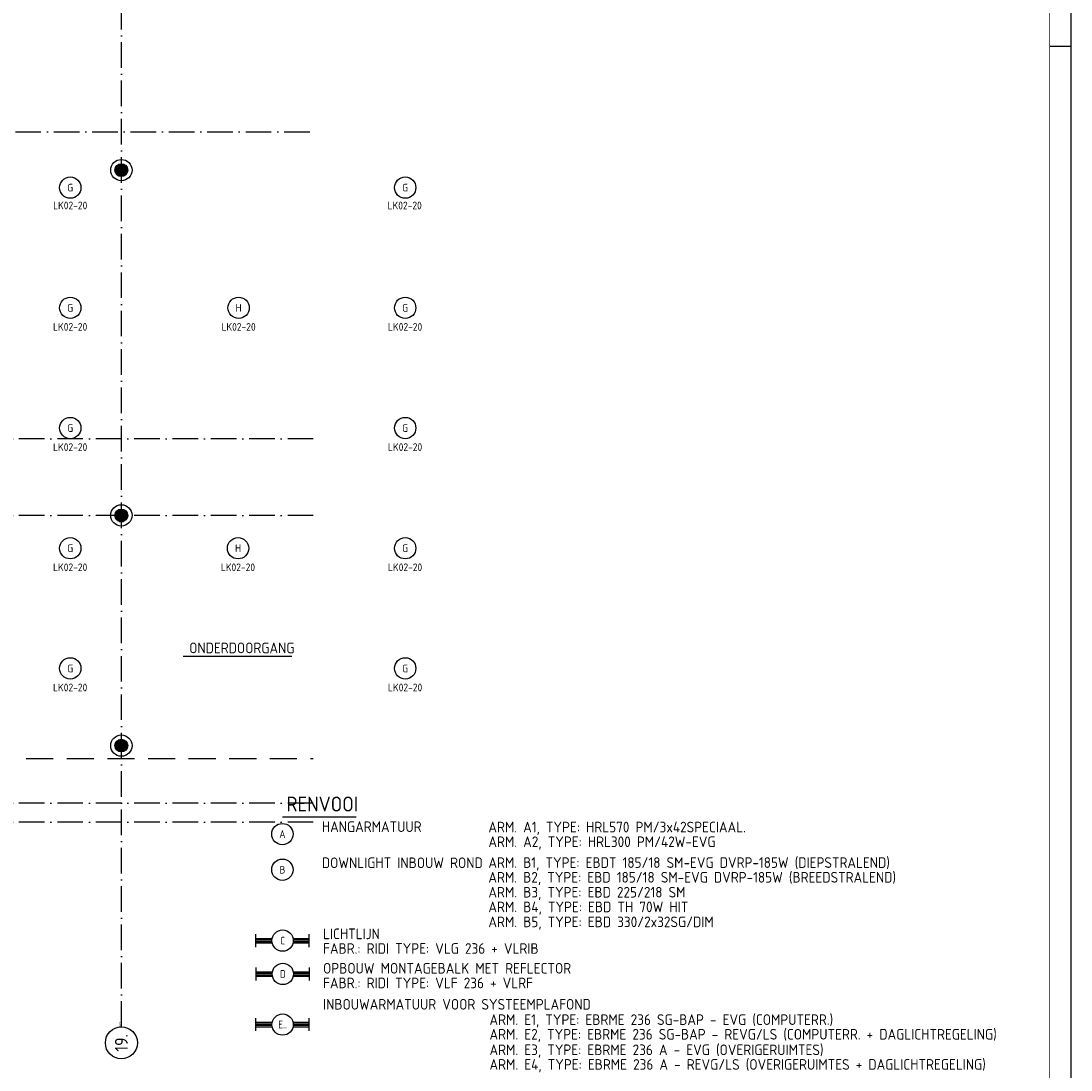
# Model space of a CAD drawing. Header units: millimetres. Extents: x -6587 to 112313, y 244 to 84344.
# Tile 57 of 58: x 87695 to 112313, y 35121 to 59733. Entities that reach past the tile are written whole.
import ezdxf
from ezdxf.enums import TextEntityAlignment as Align

# ---------------------------------------------------------------- set-up
doc = ezdxf.new("R2010")
doc.units = ezdxf.units.MM
doc.header["$LTSCALE"] = 100
doc.linetypes.add('DASHDOT', pattern=[9, 6, -1.5, 0, -1.5])
doc.linetypes.add('HIDDEN', pattern=[9.525, 6.35, -3.175])
doc.layers.get('0').update_dxf_attribs({"linetype": 'CONTINUOUS'})
for name, color, linetype in [('AL$7----_STRAMIEN', 1, 'DASHDOT'), ('AL32----_BINNENKOZ', 7, 'CONTINUOUS'), ('ALN-----_BLOCKNAAM', 2, 'CONTINUOUS'), ('BOUW', 8, 'CONTINUOUS'), ('EB63101-_ATTRIB', 2, 'CONTINUOUS'), ('EL63101-_LICHT-ARM', 3, 'CONTINUOUS'), ('KABELGOOT', 8, 'CONTINUOUS'), ('LIJN025', 10, 'CONTINUOUS'), ('LIJN050', 90, 'CONTINUOUS'), ('TEKST25', 10, 'CONTINUOUS'), ('TEKST35', 50, 'CONTINUOUS'), ('TEKST50', 90, 'CONTINUOUS')]:
    doc.layers.add(name, color=color, linetype=linetype)
doc.styles.add('1_8', font='iso', dxfattribs={"width": 0.7, "height": 1.8})
doc.styles.add('ISO', font='iso.shx')
doc.styles.add('MAATVOERING', font='iso.shx')
doc.styles.add('NORATT', font='isocp.shx')
doc.styles.add('ROMAND', font='romand')
doc.styles.get("Standard").update_dxf_attribs({"font": 'iso.shx'})
doc.styles.add('TECHNIC', font='technic_.ttf')
pattern_1 = [(90, (246390.43, 56565.133), (-20, 1e-15), [])]
pattern_2 = [(90, (246390.43, 70064.994), (-20, 1e-15), [])]

# ---------------------------------------------------------------- blocks, each defined once
blk = doc.blocks.new('A0-G')
at = {"layer": 'LIJN025'}
blk.add_line((1184, 589), (1189, 589), dxfattribs=at)
blk.add_lwpolyline([(1189, 841), (1189, 0), (0, 0), (0, 841)], close=True, dxfattribs=at)
at = {"layer": 'LIJN050', "const_width": 0.2}
blk.add_lwpolyline([(1184, 836), (25, 836), (25, 5), (1184, 5)], close=True, dxfattribs=at)
at = {"layer": 'TEKST25', "style": 'ROMAND', "width": 2.899115}
blk.add_attdef('STATUS', text='', height=2.5, dxfattribs=at).set_placement((1143, 71.5), (1182, 71.5), align=Align.FIT)
at = {"layer": 'TEKST25', "style": 'ISO'}
for tag, p in [('E', (1144.25, 66)), ('NAAM-E', (1155.75, 66)), ('DATUM-E', (1174, 66)), ('D', (1144.25, 61)), ('NAAM-D', (1155.75, 61)), ('DATUM-D', (1174, 61)), ('C', (1144.25, 56)), ('NAAM-C', (1155.75, 56)), ('DATUM-C', (1174, 56)), ('B', (1144.25, 51)), ('NAAM-B', (1155.75, 51)), ('DATUM-B', (1174, 51)), ('A', (1144.25, 46)), ('NAAM-A', (1155.75, 46)), ('DATUM-A', (1174, 46))]:
    blk.add_attdef(tag, text='', height=2.5, dxfattribs=at).set_placement(p, align=Align.CENTER)
for tag, p in [('DATUM', (1021.75, 36.25)), ('SCHAAL', (1057, 36.25)), ('GETEKEND', (1087.25, 36.25)), ('GECONTOL.', (1122, 36.25)), ('FORMAAT', (1152.25, 28.25))]:
    blk.add_attdef(tag, p, '', height=2.5, dxfattribs=at)
at = {"layer": 'TEKST35', "style": 'ISO'}
for tag, p in [('PROJECT', (1023.5, 72.5)), ('PLAATS', (1023.5, 63.5)), ('INSTALLATIE-REGEL1', (1023.5, 52.5)), ('INSTALLATIE-REGEL2', (1023.5, 43.5))]:
    blk.add_attdef(tag, p, '', height=4, dxfattribs=at)
blk.add_attdef('PROJ.NR.', text='', height=4, dxfattribs=at).set_placement((1170, 23), align=Align.CENTER)
at = {"layer": 'TEKST50', "style": 'ISO'}
blk.add_attdef('FILE-NAAM', text='', height=5, dxfattribs=at).set_placement((1162.5, 7.5), align=Align.CENTER)
blk = doc.blocks.new('ES3G00')
blk.add_circle((0, 0), 2.5)
blk.add_circle((0, 0), 2.5)
for tag, style, flags, p in [('GELIJK', 'NORATT', 9, (3.5, 5)), ('GELIJK', '1_8', 9, (3.5, 5)), ('SCHAK', 'NORATT', 8, (3.5, 2.75)), ('SCHAK', '1_8', 8, (3.5, 2.75)), ('A_CODE', 'NORATT', 8, (0, 0)), ('A_CODE', '1_8', 8, (0, 0)), ('GROEP', 'NORATT', 8, (-3.5, -2.75)), ('GROEP', '1_8', 8, (-3.5, -2.75)), ('KAST', 'NORATT', 9, (3.5, -2.75)), ('KAST', '1_8', 9, (3.5, -2.75))]:
    blk.add_attdef(tag, text='', height=1.8, dxfattribs=dict(style=style, flags=flags)).set_placement(p, align=Align.MIDDLE_CENTER)
blk = doc.blocks.new('EJ3T20')
at = {"color": 0}
for p, q in [((-6.25, -1.5), (-6.25, 1.5)), ((-6.25, 0.52), (-2.44, 0.52)), ((-6.25, 0.17), (-2.49, 0.17)), ((2.44, 0.52), (6.25, 0.52)), ((2.49, 0.17), (6.25, 0.17)), ((6.25, -1.5), (6.25, 1.5)), ((-6.25, -0.17), (-2.49, -0.17)), ((-6.25, -0.52), (-2.44, -0.52)), ((2.44, -0.52), (6.25, -0.52)), ((2.49, -0.17), (6.25, -0.17))]:
    blk.add_line(p, q, dxfattribs=at)
blk.add_circle((0, 0), 2.5, dxfattribs=at)
at = {"color": 6, "style": '1_8'}
for tag, flags, p in [('SCHAK', 8, (3.5, 2.75)), ('A_CODE', 8, (0, 0)), ('GROEP', 8, (-3.5, -2.75)), ('KAST', 9, (3.5, -2.75))]:
    blk.add_attdef(tag, text='', height=1.8, dxfattribs=dict(at, flags=flags)).set_placement(p, align=Align.MIDDLE)
blk = doc.blocks.new('1011')
at = {"layer": 'AL$7----_STRAMIEN', "color": 7, "linetype": 'Continuous'}
blk.add_circle((-750, 0), 750, dxfattribs=at)
at = {"layer": 'AL$7----_STRAMIEN', "color": 3, "linetype": 'Continuous'}
blk.add_attdef('STR-NAAM', text='', height=600, rotation=360, dxfattribs=at).set_placement((-750, 0), align=Align.MIDDLE)
at = {"layer": 'ALN-----_BLOCKNAAM', "linetype": 'Continuous'}
blk.add_text('1011', height=100, dxfattribs=at).set_placement((0, 0))
blk = doc.blocks.new('XREF')
at = {"layer": 'BOUW'}
h = blk.add_hatch(dxfattribs=at)
h.set_pattern_fill('GEWPBET', color=256, scale=100, angle=90, style=0)
h.set_pattern_definition(pattern_2)
edge = h.paths.add_edge_path()
edge.add_arc((246390, 70065), 150, 0, 360)
h = blk.add_hatch(dxfattribs=at)
h.set_pattern_fill('GEWPBET', color=256, scale=100, angle=90, style=0)
h.set_pattern_definition(pattern_2)
edge = h.paths.add_edge_path()
edge.add_arc((246390, 70065), 150, 0, 360)
h = blk.add_hatch(dxfattribs=at)
h.set_pattern_fill('GEWPBET', color=256, scale=100, angle=90, style=0)
h.set_pattern_definition(pattern_1)
edge = h.paths.add_edge_path()
edge.add_arc((246390, 56565), 150, 0, 360)
h = blk.add_hatch(dxfattribs=at)
h.set_pattern_fill('GEWPBET', color=256, scale=100, angle=90, style=0)
h.set_pattern_definition(pattern_1)
edge = h.paths.add_edge_path()
edge.add_arc((246390, 56565), 150, 0, 360)
at = {"layer": 'AL$7----_STRAMIEN', "color": 1}
for p, q in [((161096, 70965), (250890, 70965)), ((250890, 63765), (161096, 63765)), ((250890, 63765), (223501, 63765)), ((250890, 61965), (161096, 61965)), ((250890, 55215), (161477, 55215)), ((250890, 54765), (161096, 54765))]:
    blk.add_line(p, q, dxfattribs=at)
blk.add_lwpolyline([(246390, 49965), (246390, 90956)], dxfattribs=at)
blk.add_lwpolyline([(246390, 49965), (246390, 90956)], dxfattribs=at)
at = {"layer": 'AL32----_BINNENKOZ', "color": 8, "linetype": 'HIDDEN'}
blk.add_line((241300, 56265), (250890, 56265), dxfattribs=at)
at = {"layer": 'BOUW'}
for p, q in [((246263, 62045), (246517, 62045)), ((246278, 62065), (246502, 62065)), ((246300, 62085), (246480, 62085)), ((246336, 62105), (246444, 62105)), ((246240, 61965), (246540, 61965)), ((246242, 61985), (246539, 61985)), ((246242, 61945), (246539, 61945)), ((246246, 62005), (246535, 62005)), ((246246, 61925), (246535, 61925)), ((246253, 62025), (246528, 62025)), ((246253, 61905), (246528, 61905)), ((246263, 61885), (246517, 61885)), ((246278, 61865), (246502, 61865)), ((246300, 61845), (246480, 61845)), ((246336, 61825), (246444, 61825))]:
    blk.add_line(p, q, dxfattribs=at)
for centre, radius in [((246390, 70065), 250), ((246390, 70065), 250), ((246390, 70065), 150), ((246390, 70065), 150), ((246390, 61965), 250), ((246390, 61965), 150), ((246390, 56565), 250), ((246390, 56565), 250), ((246390, 56565), 150), ((246390, 56565), 150)]:
    blk.add_circle(centre, radius, dxfattribs=at)
at = {"layer": 'AL$7----_STRAMIEN', "color": 8, "xscale": 0.5, "yscale": 0.5, "zscale": 0.5, "rotation": 90}
blk.add_blockref('1011', (246390, 49965), dxfattribs=at).add_auto_attribs({'STR-NAAM': '19.'})
at = {"layer": 'BOUW', "style": 'TECHNIC'}
for tag, p in [('TKC', (236229, 52185)), ('BALIE', (236229, 51894))]:
    blk.add_attdef(tag, text='', height=250, dxfattribs=at).set_placement(p, align=Align.CENTER)
at = {"layer": 'KABELGOOT', "color": 8, "flags": 3}
blk.add_attdef('HULPSTUK', (188825, 76010, 3650), '', height=1, rotation=180, dxfattribs=at)
blk.add_attdef('HULPSTUK', (182644, 45781, 3650), '', height=1, dxfattribs=at)

msp = doc.modelspace()

# ---------------------------------------------------------------- linework, layer by layer
at = {"layer": 'LIJN025'}
for p, q in [((91495, 44831), (94043, 44831)), ((93827, 41064), (95556, 41064))]:
    msp.add_line(p, q, dxfattribs=at)

# ---------------------------------------------------------------- block references
at = {"xscale": 100, "yscale": 100, "zscale": 100}
msp.add_blockref('A0-G', (-6587, 244), dxfattribs=at)
at = {"layer": 'EL63101-_LICHT-ARM'}
msp.add_blockref('XREF', (-156342, -13832), dxfattribs=at)
ref = msp.add_blockref('ES3G00', (88850, 55823, 3500), dxfattribs=dict(at, xscale=100, yscale=100, zscale=100))
ref.add_attrib('A_CODE', 'G', dxfattribs={"layer": 'EB63101-_ATTRIB', "color": 1, "height": 180, "style": '1_8', "flags": 8}).set_placement((88850, 55823, 3500), align=Align.MIDDLE)
ref.add_attrib('GROEP', 'LK02-20', dxfattribs={"layer": 'EB63101-_ATTRIB', "color": 1, "height": 180, "style": '1_8', "flags": 8}).set_placement((88849, 55405, 3500), align=Align.MIDDLE)
ref = msp.add_blockref('ES3G00', (96703, 55823, 3500), dxfattribs=dict(at, xscale=100, yscale=100, zscale=100))
ref.add_attrib('A_CODE', 'G', dxfattribs={"layer": 'EB63101-_ATTRIB', "color": 1, "height": 180, "style": '1_8', "flags": 8}).set_placement((96703, 55823, 3500), align=Align.MIDDLE)
ref.add_attrib('GROEP', 'LK02-20', dxfattribs={"layer": 'EB63101-_ATTRIB', "color": 1, "height": 180, "style": '1_8', "flags": 8}).set_placement((96691, 55404, 3500), align=Align.MIDDLE)
ref = msp.add_blockref('ES3G00', (88850, 53003, 3500), dxfattribs=dict(at, xscale=100, yscale=100, zscale=100))
ref.add_attrib('A_CODE', 'G', dxfattribs={"layer": 'EB63101-_ATTRIB', "color": 1, "height": 180, "style": '1_8', "flags": 8}).set_placement((88850, 53003, 3500), align=Align.MIDDLE)
ref.add_attrib('GROEP', 'LK02-20', dxfattribs={"layer": 'EB63101-_ATTRIB', "color": 1, "height": 180, "style": '1_8', "flags": 8}).set_placement((88848, 52556, 3500), align=Align.MIDDLE)
ref = msp.add_blockref('ES3G00', (92797, 53003, 3500), dxfattribs=dict(at, xscale=100, yscale=100, zscale=100))
ref.add_attrib('A_CODE', 'H', dxfattribs={"layer": 'EB63101-_ATTRIB', "color": 1, "height": 180, "style": '1_8', "flags": 8}).set_placement((92797, 53003, 3500), align=Align.MIDDLE)
ref.add_attrib('GROEP', 'LK02-20', dxfattribs={"layer": 'EB63101-_ATTRIB', "color": 1, "height": 180, "style": '1_8', "flags": 8}).set_placement((92796, 52556, 3500), align=Align.MIDDLE)
ref = msp.add_blockref('ES3G00', (96703, 53003, 3500), dxfattribs=dict(at, xscale=100, yscale=100, zscale=100))
ref.add_attrib('A_CODE', 'G', dxfattribs={"layer": 'EB63101-_ATTRIB', "color": 1, "height": 180, "style": '1_8', "flags": 8}).set_placement((96703, 53003, 3500), align=Align.MIDDLE)
ref.add_attrib('GROEP', 'LK02-20', dxfattribs={"layer": 'EB63101-_ATTRIB', "color": 1, "height": 180, "style": '1_8', "flags": 8}).set_placement((96701, 52556, 3500), align=Align.MIDDLE)
ref = msp.add_blockref('ES3G00', (88850, 50183, 3500), dxfattribs=dict(at, xscale=100, yscale=100, zscale=100))
ref.add_attrib('A_CODE', 'G', dxfattribs={"layer": 'EB63101-_ATTRIB', "color": 1, "height": 180, "style": '1_8', "flags": 8}).set_placement((88850, 50183, 3500), align=Align.MIDDLE)
ref.add_attrib('GROEP', 'LK02-20', dxfattribs={"layer": 'EB63101-_ATTRIB', "color": 1, "height": 180, "style": '1_8', "flags": 8}).set_placement((88848, 49736, 3500), align=Align.MIDDLE)
ref = msp.add_blockref('ES3G00', (96703, 50183, 3500), dxfattribs=dict(at, xscale=100, yscale=100, zscale=100))
ref.add_attrib('A_CODE', 'G', dxfattribs={"layer": 'EB63101-_ATTRIB', "color": 1, "height": 180, "style": '1_8', "flags": 8}).set_placement((96703, 50183, 3500), align=Align.MIDDLE)
ref.add_attrib('GROEP', 'LK02-20', dxfattribs={"layer": 'EB63101-_ATTRIB', "color": 1, "height": 180, "style": '1_8', "flags": 8}).set_placement((96701, 49736, 3500), align=Align.MIDDLE)
ref = msp.add_blockref('ES3G00', (88850, 47363, 3500), dxfattribs=dict(at, xscale=100, yscale=100, zscale=100))
ref.add_attrib('A_CODE', 'G', dxfattribs={"layer": 'EB63101-_ATTRIB', "color": 1, "height": 180, "style": '1_8', "flags": 8}).set_placement((88850, 47363, 3500), align=Align.MIDDLE)
ref.add_attrib('GROEP', 'LK02-20', dxfattribs={"layer": 'EB63101-_ATTRIB', "color": 1, "height": 180, "style": '1_8', "flags": 8}).set_placement((88848, 46916, 3500), align=Align.MIDDLE)
ref = msp.add_blockref('ES3G00', (92784, 47363, 3500), dxfattribs=dict(at, xscale=100, yscale=100, zscale=100))
ref.add_attrib('A_CODE', 'H', dxfattribs={"layer": 'EB63101-_ATTRIB', "color": 1, "height": 180, "style": '1_8', "flags": 8}).set_placement((92784, 47363, 3500), align=Align.MIDDLE)
ref.add_attrib('GROEP', 'LK02-20', dxfattribs={"layer": 'EB63101-_ATTRIB', "color": 1, "height": 180, "style": '1_8', "flags": 8}).set_placement((92782, 46916, 3500), align=Align.MIDDLE)
ref = msp.add_blockref('ES3G00', (96703, 47363, 3500), dxfattribs=dict(at, xscale=100, yscale=100, zscale=100))
ref.add_attrib('A_CODE', 'G', dxfattribs={"layer": 'EB63101-_ATTRIB', "color": 1, "height": 180, "style": '1_8', "flags": 8}).set_placement((96703, 47363, 3500), align=Align.MIDDLE)
ref.add_attrib('GROEP', 'LK02-20', dxfattribs={"layer": 'EB63101-_ATTRIB', "color": 1, "height": 180, "style": '1_8', "flags": 8}).set_placement((96701, 46916, 3500), align=Align.MIDDLE)
ref = msp.add_blockref('ES3G00', (88850, 44543, 3500), dxfattribs=dict(at, xscale=100, yscale=100, zscale=100))
ref.add_attrib('A_CODE', 'G', dxfattribs={"layer": 'EB63101-_ATTRIB', "color": 1, "height": 180, "style": '1_8', "flags": 8}).set_placement((88850, 44543, 3500), align=Align.MIDDLE)
ref.add_attrib('GROEP', 'LK02-20', dxfattribs={"layer": 'EB63101-_ATTRIB', "color": 1, "height": 180, "style": '1_8', "flags": 8}).set_placement((88848, 44096, 3500), align=Align.MIDDLE)
ref = msp.add_blockref('ES3G00', (96703, 44543, 3500), dxfattribs=dict(at, xscale=100, yscale=100, zscale=100))
ref.add_attrib('A_CODE', 'G', dxfattribs={"layer": 'EB63101-_ATTRIB', "color": 1, "height": 180, "style": '1_8', "flags": 8}).set_placement((96703, 44543, 3500), align=Align.MIDDLE)
ref.add_attrib('GROEP', 'LK02-20', dxfattribs={"layer": 'EB63101-_ATTRIB', "color": 1, "height": 180, "style": '1_8', "flags": 8}).set_placement((96701, 44096, 3500), align=Align.MIDDLE)
ref = msp.add_blockref('ES3G00', (93824, 40655, 3500), dxfattribs=dict(at, xscale=100, yscale=100, zscale=100))
ref.add_attrib('A_CODE', 'A', dxfattribs={"layer": 'EB63101-_ATTRIB', "color": 1, "height": 180, "style": '1_8', "flags": 8}).set_placement((93824, 40655, 3500), align=Align.MIDDLE)
ref = msp.add_blockref('ES3G00', (93824, 39820, 3500), dxfattribs=dict(at, xscale=100, yscale=100, zscale=100))
ref.add_attrib('A_CODE', 'B', dxfattribs={"layer": 'EB63101-_ATTRIB', "color": 1, "height": 180, "style": '1_8', "flags": 8}).set_placement((93824, 39820, 3500), align=Align.MIDDLE)
ref = msp.add_blockref('EJ3T20', (93828, 38157, 3500), dxfattribs=dict(at, xscale=100, yscale=100, zscale=100))
ref.add_attrib('A_CODE', 'C', dxfattribs={"layer": 'EB63101-_ATTRIB', "color": 1, "height": 180, "style": '1_8', "flags": 8}).set_placement((93828, 38157, 3500), align=Align.MIDDLE)
ref = msp.add_blockref('EJ3T20', (93834, 37375, 3500), dxfattribs=dict(at, xscale=100, yscale=100, zscale=100))
ref.add_attrib('A_CODE', 'D', dxfattribs={"layer": 'EB63101-_ATTRIB', "color": 1, "height": 180, "style": '1_8', "flags": 8}).set_placement((93834, 37375, 3500), align=Align.MIDDLE)
ref = msp.add_blockref('EJ3T20', (93829, 36188, 3500), dxfattribs=dict(at, xscale=100, yscale=100, zscale=100))
ref.add_attrib('A_CODE', 'E..', dxfattribs={"layer": 'EB63101-_ATTRIB', "color": 1, "height": 180, "style": '1_8', "flags": 8}).set_placement((93829, 36188, 3500), align=Align.MIDDLE)

# ---------------------------------------------------------------- texts
at = {"layer": 'TEKST25', "style": 'MAATVOERING'}
for s, p in [('ONDERDOORGANG', (91638, 44899)), ('HANGARMATUUR ', (94749, 40705)), ('ARM. A1, TYPE: HRL570 PM/3x42SPECIAAL.', (98653, 40696)), ('ARM. A2, TYPE: HRL300 PM/42W-EVG', (98653, 40351)), ('ARM. B1, TYPE: EBDT 185/18 SM-EVG DVRP-185W (DIEPSTRALEND)', (98653, 39863)), ('DOWNLIGHT INBOUW ROND', (94749, 39858)), ('ARM. B2, TYPE: EBD 185/18 SM-EVG DVRP-185W (BREEDSTRALEND)', (98653, 39518)), ('ARM. B3, TYPE: EBD 225/218 SM', (98653, 39168)), ('ARM. B4, TYPE: EBD TH 70W HIT', (98653, 38823)), ('ARM. B5, TYPE: EBD 330/2x32SG/DIM', (98653, 38472)), ('LICHTLIJN ', (94777, 38191)), ('FABR.: RIDI TYPE: VLG 236 + VLRIB', (94777, 37847)), ('OPBOUW MONTAGEBALK MET REFLECTOR', (94777, 37383)), ('FABR.: RIDI TYPE: VLF 236 + VLRF', (94777, 37039)), ('INBOUWARMATUUR VOOR SYSTEEMPLAFOND', (94777, 36538)), ('ARM. E1, TYPE: EBRME 236 SG-BAP - EVG (COMPUTERR.)', (98679, 36178)), ('ARM. E2, TYPE: EBRME 236 SG-BAP - REVG/LS (COMPUTERR. + DAGLICHTREGELING)', (98679, 35835)), ('ARM. E3, TYPE: EBRME 236 A - EVG (OVERIGERUIMTES)', (98679, 35470)), ('ARM. E4, TYPE: EBRME 236 A - REVG/LS (OVERIGERUIMTES + DAGLICHTREGELING)', (98679, 35127))]:
    msp.add_text(s, height=250, dxfattribs=at).set_placement(p)
at = {"layer": 'TEKST35', "style": 'MAATVOERING'}
msp.add_text('RENVOOI', height=350, dxfattribs=at).set_placement((93918, 41186))

doc.saveas('drawing.dxf')
